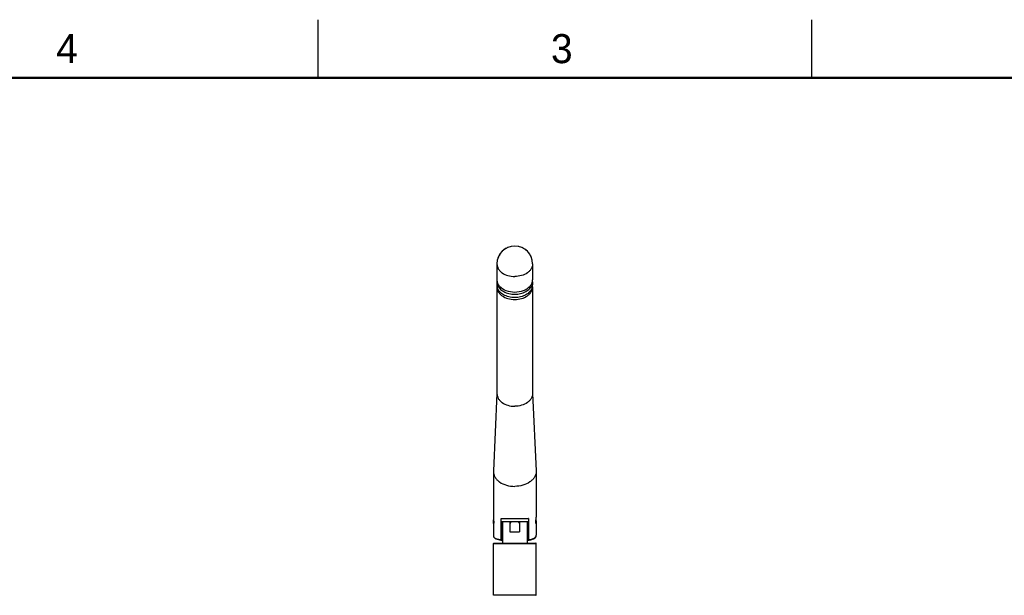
# Model space of a CAD drawing. Header units: inches. Extents: x 0 to 34, y 0 to 22.
# Tile 153 of 157: x 18.7 to 27.2, y 17 to 22. Entities that reach past the tile are written whole.
import ezdxf

# ---------------------------------------------------------------- set-up
doc = ezdxf.new("R2010")
doc.units = ezdxf.units.IN
doc.header["$LTSCALE"] = 1.87
doc.header["$MEASUREMENT"] = 0
doc.layers.get('0').update_dxf_attribs({"linetype": 'CONTINUOUS'})
doc.layers.add('02___PRT_ALL_AXES', color=7, linetype='CONTINUOUS')
doc.styles.add('TEXTSTYLE_2', font='txt')

msp = doc.modelspace()

# ---------------------------------------------------------------- linework, layer by layer
at = {"color": 2, "linetype": 'CONTINUOUS'}
for p, q in [((21.25, 22), (21.25, 21.5)), ((25.5, 22), (25.5, 21.5))]:
    msp.add_line(p, q, dxfattribs=at)
at = {"color": 7, "linetype": 'CONTINUOUS'}
for p, q in [((22.8279, 17.5245), (22.8279, 17.7086)), ((22.8279, 17.7086), (22.8292, 17.7086)), ((22.8293, 17.7077), (23.0607, 17.7077)), ((22.8328, 17.6799), (22.8328, 17.5201)), ((23.0572, 17.6799), (22.8328, 17.6799)), ((22.8387, 17.6799), (22.8387, 17.496)), ((22.9037, 17.6799), (22.9037, 17.5944)), ((22.9366, 17.7083), (22.945, 17.7083)), ((22.945, 17.7083), (22.9508, 17.7083)), ((22.9863, 17.6799), (22.9863, 17.5944)), ((23.0513, 17.6799), (23.0513, 17.496)), ((23.0572, 17.6799), (23.0572, 17.5201)), ((23.0608, 17.7086), (23.0621, 17.7086)), ((23.0621, 17.7086), (23.0621, 17.5245)), ((22.7609, 17.5645), (22.7609, 17.5643)), ((22.7609, 17.5643), (22.7616, 17.5529)), ((22.7618, 17.5531), (22.7628, 17.5511)), ((22.7623, 17.5502), (22.7695, 17.5411)), ((22.7624, 17.5502), (22.7624, 17.5502)), ((22.9037, 17.5944), (22.9863, 17.5944)), ((23.1274, 17.5514), (23.1282, 17.553)), ((23.1277, 17.5502), (23.1277, 17.5502)), ((23.1284, 17.5529), (23.1291, 17.5643)), ((23.1291, 17.5643), (23.1291, 17.5645)), ((22.7609, 17.0491), (22.7609, 17.494)), ((22.7609, 17.494), (23.1291, 17.494)), ((22.7629, 17.496), (23.1271, 17.496)), ((22.7695, 17.5411), (22.7726, 17.5393)), ((22.8126, 17.5241), (22.8328, 17.5201)), ((23.0572, 17.5201), (23.0774, 17.5241)), ((23.0774, 17.5241), (23.0871, 17.5267)), ((23.1291, 17.0491), (23.1291, 17.494)), ((23.1291, 17.0491), (22.7609, 17.0491))]:
    msp.add_line(p, q, dxfattribs=at)
at = {"color": 7, "linetype": 'CONTINUOUS', "const_width": 0.02}
msp.add_lwpolyline([(33.5, 21.5), (0.5, 21.5)], dxfattribs=at)
at = {"color": 7, "linetype": 'CONTINUOUS'}
for points in [[(22.7624, 17.5502), (22.7672, 17.5432), (22.7774, 17.5359), (22.7924, 17.5296), (22.8126, 17.5241)], [(23.0572, 17.5201), (23.0825, 17.5253), (23.1054, 17.5325), (23.1205, 17.5411), (23.1277, 17.5502)], [(22.7821, 17.5339), (22.7846, 17.5325), (22.7881, 17.5314)], [(23.1079, 17.5339), (23.1126, 17.5359), (23.1174, 17.5393)]]:
    msp.add_lwpolyline(points, dxfattribs=at)
for centre, radius, start, end in [((22.8685, 19.7624), 0.077, 180.01003, 186.27318), ((22.8685, 19.7457), 0.077, 173.72682, 179.98997), ((22.87, 19.7626), 0.0785, 186.28191, 192.18378), ((23.02, 19.7626), 0.0785, 347.81622, 353.71809), ((23.0216, 19.7624), 0.077, 353.72682, 359.98997), ((23.0216, 19.7457), 0.077, 0.01003, 6.27318), ((22.8685, 19.7179), 0.077, 180.01003, 186.27318), ((22.8685, 19.7011), 0.077, 173.72682, 179.98997), ((22.87, 19.718), 0.0785, 186.28191, 192.18378), ((22.8722, 19.7631), 0.0808, 192.19123, 197.9033), ((22.8722, 19.7185), 0.0808, 192.19123, 197.9033), ((22.8739, 19.7469), 0.0826, 197.89018, 198.95943), ((23.0161, 19.7469), 0.0826, 341.04057, 342.10982), ((23.0178, 19.7631), 0.0808, 342.0967, 347.80877), ((23.0178, 19.7185), 0.0808, 342.0967, 347.80877), ((23.02, 19.718), 0.0785, 347.81622, 353.71809), ((23.0216, 19.7179), 0.077, 353.72682, 359.98997), ((23.0216, 19.7011), 0.077, 0.01003, 6.27318), ((22.9344, 35.6224), 17.9141, 269.66365, 270.00713), ((22.9482, 38.1818), 20.4735, 270.00731, 270.31501), ((22.8582, 17.5645), 0.0972, 180.13008, 186.87156), ((22.7727, 17.5576), 0.0118, 200.41698, 202.42676), ((22.771, 17.5539), 0.00944, 182.86753, 186.36902), ((22.7715, 17.5541), 0.0099, 186.88577, 202.8206), ((22.7712, 17.554), 0.00965, 186.40129, 202.77257), ((23.1185, 17.5541), 0.0099, 337.18586, 353.11427), ((23.1188, 17.554), 0.00965, 337.3936, 353.62301), ((23.1173, 17.5576), 0.0119, 337.0523, 339.58186), ((23.119, 17.5539), 0.00944, 353.65534, 357.13254), ((23.0318, 17.5645), 0.0972, 353.12844, 359.87128), ((22.7629, 17.494), 0.00197, 90, 180), ((23.1271, 17.494), 0.00197, 0, 90), ((22.7629, 17.0491), 0.00197, 180, 270), ((23.1271, 17.0491), 0.00197, 270, 360)]:
    msp.add_arc(centre, radius, start, end, dxfattribs=at)
for points, knots in [([(22.7915, 19.7457), (22.7915, 19.7436), (22.7918, 19.7355), (22.7934, 19.7274), (22.7953, 19.7215)], [0, 0, 0, 0, 0.248458, 1, 1, 1, 1]), ([(22.7915, 19.7011), (22.7915, 19.694), (22.7935, 19.6794), (22.8026, 19.6587), (22.8171, 19.6398), (22.8436, 19.6173), (22.8869, 19.5977), (22.9252, 19.5926), (22.945, 19.5926)], [0, 0, 0, 0, 0.103456, 0.21067, 0.324499, 0.446431, 0.712943, 1, 1, 1, 1]), ([(22.8166, 19.7028), (22.8142, 19.7055), (22.8052, 19.7161), (22.7984, 19.7285), (22.7953, 19.7382)], [0, 0, 0, 0, 0.261546, 1, 1, 1, 1]), ([(22.945, 19.6093), (22.928, 19.6093), (22.8947, 19.6131), (22.8496, 19.6302), (22.8142, 19.657), (22.7993, 19.6813), (22.7953, 19.6937)], [0, 0, 0, 0, 0.280555, 0.546028, 0.786093, 1, 1, 1, 1]), ([(22.7958, 19.7201), (22.8, 19.7079), (22.8151, 19.684), (22.8504, 19.6577), (22.8952, 19.6409), (22.9281, 19.6371), (22.945, 19.6371)], [0, 0, 0, 0, 0.214309, 0.454634, 0.719934, 1, 1, 1, 1]), ([(22.945, 19.6538), (22.9203, 19.6538), (22.8732, 19.6615), (22.8316, 19.6867), (22.8166, 19.7028)], [0, 0, 0, 0, 0.52861, 1, 1, 1, 1]), ([(22.945, 19.6371), (22.9619, 19.6371), (22.9948, 19.6409), (23.0396, 19.6577), (23.0749, 19.684), (23.09, 19.7079), (23.0942, 19.7201)], [0, 0, 0, 0, 0.280066, 0.545366, 0.785691, 1, 1, 1, 1]), ([(23.0734, 19.7028), (23.0584, 19.6867), (23.0168, 19.6615), (22.9697, 19.6538), (22.945, 19.6538)], [0, 0, 0, 0, 0.47139, 1, 1, 1, 1]), ([(22.945, 19.5926), (22.9648, 19.5926), (23.0031, 19.5977), (23.0464, 19.6173), (23.0729, 19.6398), (23.0874, 19.6587), (23.0965, 19.6794), (23.0985, 19.694), (23.0985, 19.7011)], [0, 0, 0, 0, 0.287057, 0.553569, 0.675501, 0.78933, 0.896544, 1, 1, 1, 1]), ([(23.0947, 19.6937), (23.0907, 19.6813), (23.0758, 19.657), (23.0404, 19.6302), (22.9953, 19.6131), (22.962, 19.6093), (22.945, 19.6093)], [0, 0, 0, 0, 0.213907, 0.453972, 0.719445, 1, 1, 1, 1]), ([(23.0947, 19.7382), (23.0937, 19.7351), (23.0886, 19.7221), (23.0805, 19.7105), (23.0734, 19.7028)], [0, 0, 0, 0, 0.240946, 1, 1, 1, 1]), ([(23.0947, 19.7215), (23.0953, 19.7235), (23.0975, 19.7314), (23.0985, 19.7396), (23.0985, 19.7457)], [0, 0, 0, 0, 0.253046, 1, 1, 1, 1]), ([(22.8293, 17.7077), (22.8289, 17.7077), (22.8283, 17.7078), (22.8279, 17.7083), (22.8279, 17.7086)], [0, 0, 0, 0, 0.565456, 1, 1, 1, 1]), ([(23.0621, 17.7086), (23.0621, 17.7083), (23.0617, 17.7078), (23.0611, 17.7077), (23.0607, 17.7077)], [0, 0, 0, 0, 0.434609, 1, 1, 1, 1]), ([(22.7628, 17.5511), (22.7631, 17.5506), (22.7644, 17.5487), (22.7661, 17.5471), (22.7674, 17.5459)], [0, 0, 0, 0, 0.226582, 1, 1, 1, 1]), ([(22.7674, 17.5459), (22.7702, 17.5436), (22.7774, 17.5392), (22.7974, 17.531), (22.8149, 17.527), (22.8279, 17.5245)], [0, 0, 0, 0, 0.168372, 0.389376, 1, 1, 1, 1]), ([(23.1204, 17.5443), (23.1212, 17.5448), (23.1238, 17.5469), (23.1262, 17.5494), (23.1274, 17.5514)], [0, 0, 0, 0, 0.286213, 1, 1, 1, 1]), ([(22.8279, 17.5245), (22.8279, 17.524), (22.8281, 17.5229), (22.8297, 17.5211), (22.8315, 17.5204), (22.8328, 17.5201)], [0, 0, 0, 0, 0.214701, 0.450328, 1, 1, 1, 1]), ([(23.0572, 17.5201), (23.0585, 17.5204), (23.0603, 17.5211), (23.0619, 17.5229), (23.0621, 17.524), (23.0621, 17.5245)], [0, 0, 0, 0, 0.549672, 0.785311, 1, 1, 1, 1]), ([(23.0621, 17.5245), (23.0743, 17.5268), (23.091, 17.5307), (23.1102, 17.5382), (23.1175, 17.5422), (23.1204, 17.5443)], [0, 0, 0, 0, 0.600791, 0.824635, 1, 1, 1, 1])]:
    msp.add_open_spline(points, degree=3, knots=knots, dxfattribs=at)
at = {"layer": '02___PRT_ALL_AXES', "color": 7, "linetype": 'CONTINUOUS'}
for p, q in [((22.7915, 19.8988), (22.7915, 19.7624)), ((23.0985, 19.8988), (23.0985, 19.7624)), ((22.7915, 19.7457), (22.7915, 19.7178)), ((22.7915, 19.7011), (22.7915, 18.7825)), ((23.0985, 19.7457), (23.0985, 19.7178)), ((23.0985, 19.7011), (23.0985, 18.7825)), ((22.7914, 18.7825), (22.761, 18.1185)), ((23.0986, 18.7825), (23.129, 18.1185)), ((22.761, 18.1185), (22.7609, 18.1143)), ((22.7609, 18.1143), (22.7609, 17.7197)), ((23.129, 18.1185), (23.1291, 18.1143)), ((23.1291, 18.1143), (23.1291, 17.7197)), ((22.7609, 17.6738), (22.7612, 17.6819)), ((22.7609, 17.6643), (22.7609, 17.5645)), ((22.7612, 17.6819), (22.7624, 17.6967)), ((22.7638, 17.6738), (22.7636, 17.6678)), ((22.8387, 17.6652), (22.8328, 17.6652)), ((23.0513, 17.6652), (23.0572, 17.6652)), ((23.1264, 17.6678), (23.1262, 17.6738)), ((23.1276, 17.6967), (23.1288, 17.6819)), ((23.1288, 17.6819), (23.1291, 17.6738)), ((23.1291, 17.6643), (23.1291, 17.5645))]:
    msp.add_line(p, q, dxfattribs=at)
for centre, radius, start, end in [((22.945, 19.8988), 0.1535, 0, 179.99928), ((22.9451, 19.8987), 0.1537, 131.1963, 139.07969), ((22.9451, 19.8987), 0.1537, 118.69467, 126.62893), ((22.9451, 19.8986), 0.1537, 105.31823, 114.36416), ((22.9451, 19.8992), 0.1531, 74.68529, 77.90426), ((22.9451, 19.899), 0.1534, 61.29898, 65.62946), ((22.9452, 19.899), 0.1532, 48.80212, 53.37139), ((22.9452, 19.8987), 0.1537, 155.82548, 164.74983), ((22.9451, 19.8987), 0.1537, 143.57117, 151.69795), ((22.9453, 19.899), 0.1532, 36.42859, 40.92176), ((22.9452, 19.8989), 0.1534, 24.18171, 28.30804), ((22.9454, 19.8989), 0.1531, 11.99416, 15.24636), ((22.88, 17.6967), 0.0315, 318.78803, 327.51863), ((23.01, 17.6967), 0.0315, 212.48137, 221.21197)]:
    msp.add_arc(centre, radius, start, end, dxfattribs=at)
for points, knots in [([(22.7915, 19.8988), (22.7915, 19.8917), (22.7935, 19.8771), (22.8026, 19.8564), (22.8171, 19.8375), (22.8436, 19.8149), (22.8869, 19.7954), (22.9252, 19.7902), (22.945, 19.7902)], [0, 0, 0, 0, 0.103455, 0.210667, 0.324497, 0.446431, 0.712937, 1, 1, 1, 1]), ([(23.0985, 19.8988), (23.0985, 19.8917), (23.0965, 19.8771), (23.0874, 19.8564), (23.0729, 19.8375), (23.0464, 19.8149), (23.0031, 19.7954), (22.9648, 19.7902), (22.945, 19.7902)], [0, 0, 0, 0, 0.103455, 0.210667, 0.324497, 0.446431, 0.712937, 1, 1, 1, 1]), ([(22.7915, 18.7825), (22.7915, 18.7753), (22.7935, 18.7607), (22.8026, 18.74), (22.8171, 18.7211), (22.8436, 18.6986), (22.8869, 18.679), (22.9252, 18.6739), (22.945, 18.6739)], [0, 0, 0, 0, 0.103455, 0.210667, 0.324497, 0.446431, 0.712937, 1, 1, 1, 1]), ([(23.0985, 18.7825), (23.0985, 18.7753), (23.0965, 18.7607), (23.0874, 18.74), (23.0729, 18.7211), (23.0464, 18.6986), (23.0031, 18.679), (22.9648, 18.6739), (22.945, 18.6739)], [0, 0, 0, 0, 0.103455, 0.210667, 0.324497, 0.446431, 0.712937, 1, 1, 1, 1]), ([(22.7609, 18.1143), (22.7609, 18.1058), (22.7634, 18.0883), (22.7743, 18.0635), (22.7917, 18.0408), (22.8235, 18.0138), (22.8753, 17.9903), (22.9213, 17.9842), (22.945, 17.9842)], [0, 0, 0, 0, 0.103455, 0.210667, 0.324497, 0.446431, 0.712937, 1, 1, 1, 1]), ([(23.1291, 18.1143), (23.1291, 18.1058), (23.1266, 18.0883), (23.1157, 18.0635), (23.0983, 18.0408), (23.0665, 18.0138), (23.0147, 17.9903), (22.9687, 17.9842), (22.945, 17.9842)], [0, 0, 0, 0, 0.103455, 0.210667, 0.324497, 0.446431, 0.712937, 1, 1, 1, 1]), ([(22.7609, 17.7197), (22.7609, 17.7162), (22.7615, 17.7064), (22.7629, 17.6911), (22.7638, 17.6793), (22.7638, 17.6738)], [0, 0, 0, 0, 0.229431, 0.637948, 1, 1, 1, 1]), ([(23.1262, 17.6738), (23.1262, 17.6773), (23.1267, 17.6871), (23.1282, 17.7023), (23.1291, 17.7142), (23.1291, 17.7197)], [0, 0, 0, 0, 0.229448, 0.637944, 1, 1, 1, 1]), ([(22.7624, 17.6643), (22.7621, 17.6643), (22.7616, 17.6653), (22.7613, 17.667), (22.761, 17.6701), (22.7609, 17.6724), (22.7609, 17.6738)], [0, 0, 0, 0, 0.084726, 0.278925, 0.586965, 1, 1, 1, 1]), ([(22.7636, 17.6678), (22.7635, 17.6669), (22.7633, 17.6658), (22.7628, 17.6646), (22.7625, 17.6643), (22.7624, 17.6643)], [0, 0, 0, 0, 0.701606, 0.894938, 1, 1, 1, 1]), ([(22.9037, 17.6643), (22.9048, 17.6657), (22.9087, 17.6707), (22.9122, 17.676), (22.9144, 17.6799)], [0, 0, 0, 0, 0.296554, 1, 1, 1, 1]), ([(22.9757, 17.6798), (22.9778, 17.676), (22.9814, 17.6707), (22.9852, 17.6657), (22.9863, 17.6643)], [0, 0, 0, 0, 0.703544, 1, 1, 1, 1]), ([(23.1276, 17.6643), (23.1275, 17.6643), (23.1272, 17.6646), (23.1267, 17.6658), (23.1265, 17.6669), (23.1264, 17.6678)], [0, 0, 0, 0, 0.105065, 0.298396, 1, 1, 1, 1]), ([(23.1291, 17.6738), (23.1291, 17.6724), (23.129, 17.6701), (23.1287, 17.667), (23.1284, 17.6653), (23.1279, 17.6643), (23.1276, 17.6643)], [0, 0, 0, 0, 0.413034, 0.721075, 0.915275, 1, 1, 1, 1]), ([(22.8388, 17.5782), (22.8383, 17.578), (22.8364, 17.5773), (22.8343, 17.577), (22.8328, 17.577)], [0, 0, 0, 0, 0.243421, 1, 1, 1, 1]), ([(23.0572, 17.577), (23.0557, 17.577), (23.0536, 17.5773), (23.0517, 17.578), (23.0512, 17.5782)], [0, 0, 0, 0, 0.756579, 1, 1, 1, 1])]:
    msp.add_open_spline(points, degree=3, knots=knots, dxfattribs=at)

# ---------------------------------------------------------------- texts
at = {"color": 2, "linetype": 'CONTINUOUS', "char_height": 0.25, "width": 0.25, "attachment_point": 1, "line_spacing_factor": 0.9, "style": 'TEXTSTYLE_2'}
for s, insert in [('4', (18.9977, 21.8777)), ('3', (23.257, 21.8759))]:
    msp.add_mtext(s, dxfattribs=dict(at, insert=insert))

doc.saveas('drawing.dxf')
